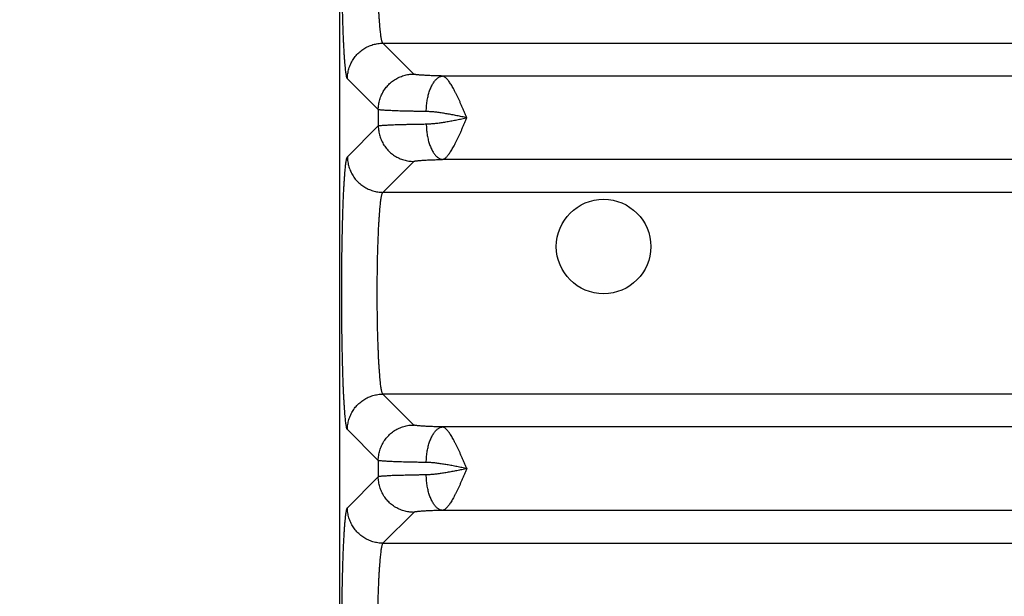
# Model space of a CAD drawing. Header units: inches. Extents: x 0 to 34, y 0 to 22.
# Tile 5 of 109: x 3.468 to 4.577, y 6.291 to 6.94. Entities that reach past the tile are written whole.
import ezdxf

# ---------------------------------------------------------------- set-up
doc = ezdxf.new("R2010")
doc.units = ezdxf.units.IN
doc.header["$LTSCALE"] = 1.87
doc.header["$MEASUREMENT"] = 0
doc.layers.get('0').update_dxf_attribs({"linetype": 'CONTINUOUS'})
doc.layers.add('DIMENSIONS', color=7, linetype='CONTINUOUS')
doc.styles.get("Standard").update_dxf_attribs({"font": 'txt', "width": 0.8})
doc.dimstyles.new('DIMSTYLE_1', dxfattribs={"dimtxt": 0.125, "dimasz": 0.18, "dimexe": 0.18, "dimexo": 0.0625, "dimgap": 0.09, "dimtad": 0, "dimtih": 1, "dimtoh": 1, "dimdec": 3, "dimzin": 4, "dimdsep": 46, "dimtxsty": 'STANDARD', "dimblk": '_FILLED', "dimblk1": '_FILLED', "dimblk2": '_FILLED', "dimcen": 0.09, "dimadec": 0, "dimazin": 0, "dimtp": 0.01, "dimtm": 0.01, "dimtfac": 1, "dimtdec": 3, "dimtofl": 0, "dimtmove": 0, "dimatfit": 3, "dimldrblk": '_FILLED', "dimfxl": 1, "dimtolj": 1, "dimtzin": 4, "dimarcsym": 0})

# ---------------------------------------------------------------- blocks, each defined once
blk = doc.blocks.new('_FILLED')
at = {"color": 0, "linetype": 'BYBLOCK'}
blk.add_solid([(0, 0), (-1, 0.1736), (-1, -0.1736)], dxfattribs=at)
blk = doc.blocks.new('*D2')
at = {"layer": 'DIMENSIONS', "color": 2, "linetype": 'CONTINUOUS'}
for p, q in [((5.5629, 6.9185), (5.5629, 4.6151)), ((3.8284, 5.4362), (3.8284, 4.6151)), ((3.8284, 4.7401), (3.4684, 4.7401)), ((5.5629, 4.7401), (5.9229, 4.7401))]:
    blk.add_line(p, q, dxfattribs=at)
at = {"layer": 'DIMENSIONS', "color": 2, "linetype": 'CONTINUOUS', "xscale": 0.18, "yscale": 0.18, "zscale": 0.18}
blk.add_blockref('_FILLED', (3.8284, 4.7401), dxfattribs=at)
at = {"layer": 'DIMENSIONS', "color": 2, "linetype": 'CONTINUOUS', "xscale": 0.18, "yscale": 0.18, "zscale": 0.18, "rotation": 180}
blk.add_blockref('_FILLED', (5.5629, 4.7401), dxfattribs=at)
at = {"layer": 'DIMENSIONS', "color": 2, "linetype": 'CONTINUOUS', "width": 0.8}
for s, p in [('[', (4.6788, 4.6776)), (']', (5.2788, 4.6776)), ('1.735', (4.0538, 4.6776)), ('44.06', (4.7788, 4.6776))]:
    blk.add_text(s, height=0.125, dxfattribs=at).set_placement(p)

msp = doc.modelspace()

# ---------------------------------------------------------------- linework, layer by layer
at = {"color": 7, "linetype": 'CONTINUOUS'}
for p, q in [((3.8284, 8.8726), (3.8284, 5.59)), ((3.9122, 6.8792), (3.8774, 6.914)), ((3.8774, 6.914), (7.2483, 6.914)), ((7.1812, 6.877), (3.9446, 6.877)), ((3.8722, 6.8393), (3.8375, 6.874)), ((3.8722, 6.8393), (3.8722, 6.8208)), ((3.8375, 6.7861), (3.8722, 6.8208)), ((3.8774, 6.7461), (3.9122, 6.7809)), ((7.1812, 6.7831), (3.9446, 6.7831)), ((7.2483, 6.7461), (3.8774, 6.7461)), ((3.9122, 6.4842), (3.8774, 6.519)), ((7.2483, 6.519), (3.8774, 6.519)), ((3.8722, 6.4443), (3.8375, 6.479)), ((7.1812, 6.482), (3.9446, 6.482)), ((3.8722, 6.4443), (3.8722, 6.4258)), ((3.8722, 6.4258), (3.8375, 6.3911)), ((7.1812, 6.3881), (3.9446, 6.3881)), ((3.9122, 6.3859), (3.8774, 6.3511)), ((3.8774, 6.3511), (7.2483, 6.3511))]:
    msp.add_line(p, q, dxfattribs=at)
msp.add_circle((4.1259, 6.6851), 0.0532, dxfattribs=at)
for points, knots in [([(3.8375, 6.874), (3.8373, 6.8742), (3.837, 6.8747), (3.8367, 6.8757), (3.8364, 6.8771), (3.8361, 6.8789), (3.8357, 6.8811), (3.8354, 6.8837), (3.8351, 6.8868), (3.8348, 6.8902), (3.8344, 6.8939), (3.8341, 6.8981), (3.8339, 6.9026), (3.8336, 6.9074), (3.8333, 6.9126), (3.833, 6.9181), (3.8328, 6.9239), (3.8326, 6.93), (3.8324, 6.9363), (3.8322, 6.9429), (3.832, 6.9497), (3.8318, 6.9568), (3.8317, 6.964), (3.8315, 6.9714), (3.8314, 6.979), (3.8313, 6.9867), (3.8312, 6.9945), (3.8311, 7.0024), (3.8311, 7.0103), (3.8311, 7.0184), (3.8311, 7.0264), (3.8311, 7.0344), (3.8311, 7.0425), (3.8311, 7.0504), (3.8312, 7.0583), (3.8312, 7.0635), (3.8313, 7.0661)], [0, 0, 0, 0, 0.003428, 0.00883, 0.016316, 0.025905, 0.037581, 0.051321, 0.067098, 0.084869, 0.104589, 0.126204, 0.149665, 0.174913, 0.201866, 0.230438, 0.260567, 0.292185, 0.325193, 0.359485, 0.394975, 0.431581, 0.469197, 0.507713, 0.547021, 0.587018, 0.627597, 0.668654, 0.71007, 0.751715, 0.793479, 0.83528, 0.877006, 0.918484, 0.959539, 1, 1, 1, 1]), ([(3.8774, 6.914), (3.8773, 6.9141), (3.877, 6.9145), (3.8766, 6.9153), (3.8763, 6.9165), (3.8759, 6.918), (3.8756, 6.9199), (3.8752, 6.9221), (3.8749, 6.9246), (3.8745, 6.9274), (3.8742, 6.9306), (3.8739, 6.9341), (3.8736, 6.9378), (3.8733, 6.9419), (3.873, 6.9462), (3.8728, 6.9507), (3.8725, 6.9555), (3.8723, 6.9605), (3.8721, 6.9658), (3.8719, 6.9712), (3.8717, 6.9768), (3.8716, 6.9825), (3.8715, 6.9864), (3.8714, 6.9884)], [0, 0, 0, 0, 0.007881, 0.019799, 0.036097, 0.056859, 0.082082, 0.111727, 0.145728, 0.184, 0.226433, 0.272892, 0.323231, 0.3773, 0.434939, 0.495958, 0.560147, 0.627289, 0.69718, 0.769612, 0.844372, 0.921241, 1, 1, 1, 1]), ([(3.8375, 6.874), (3.8375, 6.875), (3.8375, 6.8769), (3.8379, 6.8797), (3.8384, 6.8825), (3.8391, 6.8853), (3.84, 6.888), (3.8411, 6.8906), (3.8424, 6.8932), (3.8438, 6.8956), (3.8454, 6.898), (3.8472, 6.9002), (3.8492, 6.9023), (3.8513, 6.9042), (3.8535, 6.906), (3.8558, 6.9076), (3.8583, 6.9091), (3.8608, 6.9104), (3.8635, 6.9115), (3.8662, 6.9124), (3.8689, 6.9131), (3.8717, 6.9136), (3.8746, 6.9139), (3.8765, 6.914), (3.8774, 6.914)], [0, 0, 0, 0, 0.04543, 0.090867, 0.136309, 0.181757, 0.227209, 0.272667, 0.318129, 0.363594, 0.409061, 0.45453, 0.5, 0.545471, 0.59094, 0.636407, 0.681872, 0.727334, 0.772791, 0.818244, 0.863692, 0.909134, 0.95457, 1, 1, 1, 1]), ([(3.8722, 6.8393), (3.8722, 6.8402), (3.8723, 6.8421), (3.8726, 6.845), (3.8731, 6.8478), (3.8738, 6.8505), (3.8747, 6.8532), (3.8758, 6.8559), (3.8771, 6.8584), (3.8786, 6.8609), (3.8802, 6.8632), (3.882, 6.8654), (3.8839, 6.8675), (3.886, 6.8695), (3.8882, 6.8713), (3.8906, 6.8729), (3.893, 6.8744), (3.8956, 6.8756), (3.8982, 6.8767), (3.9009, 6.8776), (3.9037, 6.8783), (3.9065, 6.8789), (3.9093, 6.8792), (3.9112, 6.8792), (3.9122, 6.8792)], [0, 0, 0, 0, 0.04543, 0.090867, 0.136309, 0.181757, 0.22721, 0.272667, 0.318129, 0.363594, 0.409061, 0.454531, 0.500001, 0.545471, 0.59094, 0.636408, 0.681873, 0.727334, 0.772792, 0.818245, 0.863692, 0.909134, 0.95457, 1, 1, 1, 1]), ([(3.9446, 6.877), (3.9434, 6.8771), (3.9412, 6.8771), (3.9379, 6.8772), (3.9348, 6.8773), (3.9318, 6.8774), (3.9289, 6.8775), (3.9263, 6.8777), (3.9239, 6.8778), (3.9216, 6.8779), (3.9196, 6.8781), (3.9178, 6.8782), (3.9163, 6.8784), (3.915, 6.8785), (3.9139, 6.8787), (3.9131, 6.8789), (3.9125, 6.879), (3.9123, 6.8792), (3.9122, 6.8792)], [0, 0, 0, 0, 0.104364, 0.205425, 0.302467, 0.394868, 0.482067, 0.563536, 0.638797, 0.707568, 0.769656, 0.824841, 0.872863, 0.913476, 0.946493, 0.971805, 0.989499, 1, 1, 1, 1]), ([(3.9262, 6.8371), (3.9262, 6.838), (3.9263, 6.84), (3.9265, 6.8429), (3.9268, 6.8457), (3.9272, 6.8486), (3.9276, 6.8513), (3.9282, 6.854), (3.9289, 6.8566), (3.9296, 6.8591), (3.9304, 6.8615), (3.9313, 6.8637), (3.9323, 6.8658), (3.9333, 6.8677), (3.9344, 6.8695), (3.9355, 6.8712), (3.9367, 6.8726), (3.938, 6.8738), (3.9392, 6.8749), (3.9405, 6.8757), (3.9419, 6.8764), (3.9432, 6.8768), (3.9441, 6.877), (3.9446, 6.877)], [0, 0, 0, 0, 0.06215, 0.124077, 0.185521, 0.246228, 0.305949, 0.364447, 0.421493, 0.476875, 0.530396, 0.581881, 0.63118, 0.67817, 0.722764, 0.764913, 0.804619, 0.841937, 0.876994, 0.909991, 0.941222, 0.971068, 1, 1, 1, 1]), ([(3.9721, 6.8301), (3.9716, 6.8312), (3.9706, 6.8335), (3.9691, 6.837), (3.9676, 6.8404), (3.9661, 6.8437), (3.9646, 6.847), (3.9632, 6.8501), (3.9617, 6.8532), (3.9603, 6.8561), (3.9589, 6.8589), (3.9575, 6.8615), (3.9562, 6.864), (3.9549, 6.8662), (3.9536, 6.8683), (3.9523, 6.8702), (3.9511, 6.8719), (3.9499, 6.8733), (3.9488, 6.8745), (3.9477, 6.8755), (3.9466, 6.8763), (3.9456, 6.8768), (3.9449, 6.877), (3.9446, 6.877)], [0, 0, 0, 0, 0.067932, 0.135823, 0.202948, 0.269015, 0.333738, 0.396819, 0.457962, 0.516863, 0.573248, 0.626868, 0.677509, 0.725001, 0.769171, 0.809875, 0.847059, 0.880755, 0.910829, 0.937372, 0.960782, 0.98167, 1, 1, 1, 1]), ([(3.9262, 6.8371), (3.9245, 6.8371), (3.9211, 6.8371), (3.9162, 6.8372), (3.9115, 6.8373), (3.907, 6.8374), (3.9026, 6.8375), (3.8986, 6.8376), (3.8948, 6.8377), (3.8912, 6.8378), (3.8879, 6.838), (3.8849, 6.8381), (3.8823, 6.8382), (3.8799, 6.8384), (3.8778, 6.8385), (3.876, 6.8387), (3.8746, 6.8388), (3.8735, 6.8389), (3.8727, 6.8391), (3.8723, 6.8392), (3.8722, 6.8393)], [0, 0, 0, 0, 0.094459, 0.185683, 0.273362, 0.357197, 0.436908, 0.512226, 0.582898, 0.648688, 0.709383, 0.764785, 0.814713, 0.859006, 0.89752, 0.930131, 0.956736, 0.977256, 0.991654, 1, 1, 1, 1]), ([(3.9721, 6.8301), (3.9702, 6.8305), (3.9664, 6.8312), (3.9607, 6.8324), (3.9552, 6.8335), (3.9497, 6.8344), (3.9445, 6.8353), (3.9394, 6.836), (3.9347, 6.8366), (3.9303, 6.8369), (3.9275, 6.837), (3.9262, 6.8371)], [0, 0, 0, 0, 0.125863, 0.250524, 0.373023, 0.492289, 0.607189, 0.716508, 0.81896, 0.913697, 1, 1, 1, 1]), ([(3.8722, 6.8208), (3.8723, 6.8209), (3.8727, 6.821), (3.8735, 6.8212), (3.8746, 6.8213), (3.876, 6.8215), (3.8778, 6.8216), (3.8799, 6.8217), (3.8823, 6.8219), (3.8849, 6.822), (3.8879, 6.8222), (3.8912, 6.8223), (3.8948, 6.8224), (3.8986, 6.8225), (3.9026, 6.8226), (3.907, 6.8227), (3.9115, 6.8228), (3.9162, 6.8229), (3.9211, 6.823), (3.9245, 6.823), (3.9262, 6.8231)], [0, 0, 0, 0, 0.008346, 0.022744, 0.043264, 0.069869, 0.10248, 0.140994, 0.185286, 0.235214, 0.290615, 0.35131, 0.417101, 0.487773, 0.563091, 0.642802, 0.726638, 0.814317, 0.905541, 1, 1, 1, 1]), ([(3.8722, 6.8208), (3.8722, 6.8199), (3.8723, 6.818), (3.8726, 6.8152), (3.8731, 6.8124), (3.8738, 6.8096), (3.8747, 6.8069), (3.8758, 6.8043), (3.8771, 6.8017), (3.8786, 6.7992), (3.8802, 6.7969), (3.882, 6.7947), (3.8839, 6.7926), (3.886, 6.7906), (3.8882, 6.7889), (3.8906, 6.7872), (3.893, 6.7858), (3.8956, 6.7845), (3.8982, 6.7834), (3.9009, 6.7825), (3.9037, 6.7818), (3.9065, 6.7813), (3.9093, 6.781), (3.9112, 6.7809), (3.9122, 6.7809)], [0, 0, 0, 0, 0.04543, 0.090867, 0.136309, 0.181757, 0.22721, 0.272667, 0.318129, 0.363594, 0.409061, 0.454531, 0.500001, 0.545471, 0.59094, 0.636408, 0.681873, 0.727334, 0.772792, 0.818245, 0.863692, 0.909134, 0.95457, 1, 1, 1, 1]), ([(3.9262, 6.8231), (3.9275, 6.8231), (3.9303, 6.8232), (3.9347, 6.8236), (3.9394, 6.8241), (3.9445, 6.8248), (3.9497, 6.8257), (3.9552, 6.8267), (3.9607, 6.8278), (3.9664, 6.8289), (3.9702, 6.8297), (3.9721, 6.8301)], [0, 0, 0, 0, 0.086386, 0.181134, 0.283555, 0.392829, 0.507655, 0.626865, 0.74939, 0.874023, 1, 1, 1, 1]), ([(3.9262, 6.8231), (3.9262, 6.8221), (3.9263, 6.8201), (3.9265, 6.8173), (3.9268, 6.8144), (3.9272, 6.8116), (3.9276, 6.8088), (3.9282, 6.8061), (3.9289, 6.8035), (3.9296, 6.801), (3.9304, 6.7987), (3.9313, 6.7964), (3.9323, 6.7943), (3.9333, 6.7924), (3.9344, 6.7906), (3.9355, 6.789), (3.9367, 6.7875), (3.938, 6.7863), (3.9392, 6.7852), (3.9405, 6.7844), (3.9419, 6.7837), (3.9432, 6.7833), (3.9441, 6.7831), (3.9446, 6.7831)], [0, 0, 0, 0, 0.06215, 0.124077, 0.185521, 0.246228, 0.305949, 0.364447, 0.421493, 0.476875, 0.530396, 0.581881, 0.63118, 0.67817, 0.722764, 0.764913, 0.804619, 0.841937, 0.876994, 0.909991, 0.941222, 0.971068, 1, 1, 1, 1]), ([(3.9446, 6.7831), (3.9449, 6.7832), (3.9456, 6.7834), (3.9466, 6.7839), (3.9477, 6.7846), (3.9488, 6.7856), (3.9499, 6.7868), (3.9511, 6.7883), (3.9524, 6.7899), (3.9536, 6.7918), (3.9549, 6.7939), (3.9562, 6.7962), (3.9576, 6.7986), (3.9589, 6.8013), (3.9603, 6.804), (3.9617, 6.807), (3.9632, 6.81), (3.9647, 6.8132), (3.9661, 6.8165), (3.9676, 6.8198), (3.9691, 6.8232), (3.9706, 6.8266), (3.9716, 6.8289), (3.9721, 6.8301)], [0, 0, 0, 0, 0.018328, 0.039131, 0.062693, 0.089269, 0.119283, 0.152937, 0.190116, 0.23079, 0.274922, 0.322398, 0.373027, 0.426624, 0.482967, 0.54182, 0.602933, 0.66602, 0.730761, 0.79682, 0.86387, 0.931586, 1, 1, 1, 1]), ([(3.8375, 6.479), (3.8373, 6.4792), (3.8371, 6.4797), (3.8367, 6.4806), (3.8364, 6.482), (3.8361, 6.4838), (3.8357, 6.486), (3.8354, 6.4885), (3.8351, 6.4915), (3.8348, 6.4948), (3.8345, 6.4985), (3.8342, 6.5026), (3.8339, 6.507), (3.8336, 6.5117), (3.8333, 6.5168), (3.8331, 6.5222), (3.8328, 6.5278), (3.8326, 6.5338), (3.8324, 6.54), (3.8322, 6.5465), (3.832, 6.5531), (3.8318, 6.56), (3.8317, 6.5671), (3.8315, 6.5744), (3.8314, 6.5818), (3.8313, 6.5894), (3.8312, 6.5971), (3.8312, 6.6049), (3.8311, 6.6127), (3.8311, 6.6206), (3.8311, 6.6286), (3.8311, 6.6365), (3.8311, 6.6445), (3.8311, 6.6524), (3.8312, 6.6602), (3.8312, 6.668), (3.8313, 6.6757), (3.8314, 6.6833), (3.8315, 6.6907), (3.8317, 6.698), (3.8318, 6.7051), (3.832, 6.712), (3.8322, 6.7187), (3.8324, 6.7251), (3.8326, 6.7313), (3.8328, 6.7373), (3.8331, 6.7429), (3.8333, 6.7483), (3.8336, 6.7534), (3.8339, 6.7581), (3.8342, 6.7625), (3.8345, 6.7666), (3.8348, 6.7703), (3.8351, 6.7736), (3.8354, 6.7766), (3.8357, 6.7791), (3.8361, 6.7813), (3.8364, 6.7831), (3.8367, 6.7845), (3.8371, 6.7854), (3.8373, 6.786), (3.8375, 6.7861)], [0, 0, 0, 0, 0.002112, 0.00543, 0.010019, 0.015893, 0.023044, 0.031456, 0.041109, 0.051983, 0.064051, 0.077281, 0.091638, 0.107084, 0.123575, 0.141062, 0.159499, 0.17884, 0.199035, 0.220031, 0.241777, 0.264214, 0.287281, 0.310913, 0.335058, 0.359669, 0.384675, 0.409983, 0.435516, 0.461221, 0.487037, 0.51289, 0.538706, 0.564414, 0.589948, 0.61525, 0.640255, 0.664875, 0.689027, 0.712662, 0.735731, 0.758174, 0.779926, 0.80093, 0.82113, 0.840473, 0.85891, 0.876399, 0.892891, 0.908339, 0.922699, 0.935932, 0.948002, 0.958878, 0.968534, 0.976947, 0.984099, 0.989976, 0.994568, 0.997887, 1, 1, 1, 1]), ([(3.8375, 6.7861), (3.8375, 6.7852), (3.8375, 6.7833), (3.8379, 6.7804), (3.8384, 6.7776), (3.8391, 6.7749), (3.84, 6.7721), (3.8411, 6.7695), (3.8424, 6.767), (3.8438, 6.7645), (3.8454, 6.7622), (3.8472, 6.7599), (3.8492, 6.7579), (3.8513, 6.7559), (3.8535, 6.7541), (3.8558, 6.7525), (3.8583, 6.751), (3.8608, 6.7498), (3.8635, 6.7487), (3.8662, 6.7478), (3.8689, 6.747), (3.8717, 6.7465), (3.8746, 6.7462), (3.8765, 6.7462), (3.8774, 6.7461)], [0, 0, 0, 0, 0.04543, 0.090867, 0.136309, 0.181757, 0.227209, 0.272667, 0.318129, 0.363594, 0.409061, 0.45453, 0.5, 0.545471, 0.59094, 0.636407, 0.681872, 0.727334, 0.772791, 0.818244, 0.863692, 0.909134, 0.95457, 1, 1, 1, 1]), ([(3.9122, 6.7809), (3.9123, 6.781), (3.9125, 6.7811), (3.9131, 6.7813), (3.9139, 6.7814), (3.915, 6.7816), (3.9163, 6.7817), (3.9178, 6.7819), (3.9196, 6.782), (3.9216, 6.7822), (3.9239, 6.7823), (3.9263, 6.7825), (3.9289, 6.7826), (3.9318, 6.7827), (3.9348, 6.7828), (3.9379, 6.7829), (3.9412, 6.783), (3.9434, 6.7831), (3.9446, 6.7831)], [0, 0, 0, 0, 0.0105, 0.028192, 0.053503, 0.086517, 0.127128, 0.175147, 0.230327, 0.29241, 0.361176, 0.436432, 0.517898, 0.605095, 0.697494, 0.794533, 0.895589, 1, 1, 1, 1]), ([(3.8774, 6.519), (3.8773, 6.5191), (3.877, 6.5195), (3.8766, 6.5204), (3.8763, 6.5216), (3.8759, 6.5231), (3.8755, 6.525), (3.8752, 6.5272), (3.8748, 6.5298), (3.8745, 6.5327), (3.8742, 6.5359), (3.8739, 6.5395), (3.8736, 6.5433), (3.8733, 6.5474), (3.873, 6.5518), (3.8727, 6.5564), (3.8725, 6.5613), (3.8723, 6.5664), (3.8721, 6.5717), (3.8719, 6.5773), (3.8717, 6.5829), (3.8715, 6.5888), (3.8714, 6.5948), (3.8713, 6.6009), (3.8712, 6.6071), (3.8711, 6.6134), (3.8711, 6.6198), (3.871, 6.6261), (3.871, 6.6326), (3.871, 6.639), (3.8711, 6.6454), (3.8711, 6.6517), (3.8712, 6.658), (3.8713, 6.6642), (3.8714, 6.6703), (3.8715, 6.6763), (3.8717, 6.6822), (3.8719, 6.6879), (3.8721, 6.6934), (3.8723, 6.6987), (3.8725, 6.7038), (3.8727, 6.7087), (3.873, 6.7133), (3.8733, 6.7177), (3.8736, 6.7218), (3.8739, 6.7257), (3.8742, 6.7292), (3.8745, 6.7324), (3.8748, 6.7353), (3.8752, 6.7379), (3.8755, 6.7401), (3.8759, 6.742), (3.8763, 6.7436), (3.8766, 6.7448), (3.877, 6.7456), (3.8773, 6.746), (3.8774, 6.7461)], [0, 0, 0, 0, 0.002621, 0.006596, 0.012041, 0.018985, 0.027427, 0.037353, 0.048737, 0.061547, 0.075746, 0.091289, 0.108129, 0.126211, 0.14548, 0.165874, 0.187329, 0.209776, 0.233143, 0.257358, 0.282341, 0.308015, 0.334298, 0.361105, 0.388353, 0.415954, 0.443821, 0.471866, 0.5, 0.528134, 0.556179, 0.584046, 0.611647, 0.638895, 0.665702, 0.691985, 0.717659, 0.742642, 0.766856, 0.790224, 0.812671, 0.834125, 0.854519, 0.873788, 0.891871, 0.908711, 0.924254, 0.938453, 0.951263, 0.962647, 0.972573, 0.981015, 0.987959, 0.993404, 0.997379, 1, 1, 1, 1]), ([(3.8375, 6.479), (3.8375, 6.48), (3.8375, 6.4819), (3.8379, 6.4847), (3.8384, 6.4875), (3.8391, 6.4903), (3.84, 6.493), (3.8411, 6.4956), (3.8424, 6.4982), (3.8438, 6.5006), (3.8454, 6.503), (3.8472, 6.5052), (3.8492, 6.5073), (3.8513, 6.5092), (3.8535, 6.511), (3.8558, 6.5126), (3.8583, 6.5141), (3.8608, 6.5154), (3.8635, 6.5165), (3.8662, 6.5174), (3.8689, 6.5181), (3.8717, 6.5186), (3.8746, 6.5189), (3.8765, 6.519), (3.8774, 6.519)], [0, 0, 0, 0, 0.04543, 0.090866, 0.136309, 0.181756, 0.227209, 0.272667, 0.318129, 0.363594, 0.409061, 0.45453, 0.5, 0.54547, 0.59094, 0.636407, 0.681872, 0.727333, 0.772791, 0.818244, 0.863692, 0.909134, 0.95457, 1, 1, 1, 1]), ([(3.8722, 6.4443), (3.8722, 6.4452), (3.8723, 6.4471), (3.8726, 6.45), (3.8731, 6.4528), (3.8738, 6.4555), (3.8747, 6.4582), (3.8758, 6.4609), (3.8771, 6.4634), (3.8786, 6.4659), (3.8802, 6.4682), (3.882, 6.4704), (3.8839, 6.4725), (3.886, 6.4745), (3.8882, 6.4763), (3.8906, 6.4779), (3.893, 6.4794), (3.8956, 6.4806), (3.8982, 6.4817), (3.9009, 6.4826), (3.9037, 6.4833), (3.9065, 6.4839), (3.9093, 6.4842), (3.9112, 6.4842), (3.9122, 6.4842)], [0, 0, 0, 0, 0.04543, 0.090867, 0.136309, 0.181757, 0.22721, 0.272667, 0.318129, 0.363594, 0.409061, 0.454531, 0.500001, 0.545471, 0.59094, 0.636408, 0.681873, 0.727334, 0.772792, 0.818245, 0.863692, 0.909134, 0.95457, 1, 1, 1, 1]), ([(3.9446, 6.482), (3.9434, 6.4821), (3.9412, 6.4821), (3.9379, 6.4822), (3.9348, 6.4823), (3.9318, 6.4824), (3.9289, 6.4825), (3.9263, 6.4827), (3.9239, 6.4828), (3.9216, 6.4829), (3.9196, 6.4831), (3.9178, 6.4832), (3.9163, 6.4834), (3.915, 6.4835), (3.9139, 6.4837), (3.9131, 6.4839), (3.9125, 6.484), (3.9123, 6.4842), (3.9122, 6.4842)], [0, 0, 0, 0, 0.104364, 0.205426, 0.302467, 0.394868, 0.482068, 0.563536, 0.638797, 0.707568, 0.769657, 0.824842, 0.872863, 0.913476, 0.946493, 0.971805, 0.989499, 1, 1, 1, 1]), ([(3.9262, 6.4421), (3.9262, 6.443), (3.9263, 6.445), (3.9265, 6.4479), (3.9268, 6.4507), (3.9272, 6.4536), (3.9276, 6.4563), (3.9282, 6.459), (3.9289, 6.4616), (3.9296, 6.4641), (3.9304, 6.4665), (3.9313, 6.4687), (3.9323, 6.4708), (3.9333, 6.4727), (3.9344, 6.4745), (3.9355, 6.4762), (3.9367, 6.4776), (3.938, 6.4788), (3.9392, 6.4799), (3.9405, 6.4807), (3.9419, 6.4814), (3.9432, 6.4818), (3.9441, 6.482), (3.9446, 6.482)], [0, 0, 0, 0, 0.06215, 0.124077, 0.185521, 0.246228, 0.305949, 0.364447, 0.421493, 0.476875, 0.530396, 0.581881, 0.63118, 0.67817, 0.722764, 0.764913, 0.804619, 0.841937, 0.876994, 0.909991, 0.941222, 0.971068, 1, 1, 1, 1]), ([(3.9721, 6.4351), (3.9716, 6.4362), (3.9706, 6.4385), (3.9691, 6.442), (3.9676, 6.4454), (3.9661, 6.4487), (3.9646, 6.452), (3.9632, 6.4551), (3.9617, 6.4582), (3.9603, 6.4611), (3.9589, 6.4639), (3.9575, 6.4665), (3.9562, 6.469), (3.9549, 6.4712), (3.9536, 6.4733), (3.9523, 6.4752), (3.9511, 6.4769), (3.9499, 6.4783), (3.9488, 6.4795), (3.9477, 6.4805), (3.9466, 6.4813), (3.9456, 6.4818), (3.9449, 6.482), (3.9446, 6.482)], [0, 0, 0, 0, 0.068222, 0.136068, 0.203179, 0.269251, 0.333983, 0.397066, 0.458194, 0.51707, 0.573428, 0.627026, 0.677648, 0.725122, 0.769272, 0.809958, 0.847125, 0.880805, 0.910866, 0.937398, 0.960798, 0.981678, 1, 1, 1, 1]), ([(3.9262, 6.4421), (3.9245, 6.4421), (3.9211, 6.4421), (3.9162, 6.4422), (3.9115, 6.4423), (3.907, 6.4424), (3.9026, 6.4425), (3.8986, 6.4426), (3.8948, 6.4427), (3.8912, 6.4428), (3.8879, 6.443), (3.8849, 6.4431), (3.8823, 6.4432), (3.8799, 6.4434), (3.8778, 6.4435), (3.876, 6.4437), (3.8746, 6.4438), (3.8735, 6.4439), (3.8727, 6.4441), (3.8723, 6.4442), (3.8722, 6.4443)], [0, 0, 0, 0, 0.094459, 0.185683, 0.273362, 0.357198, 0.436909, 0.512227, 0.582898, 0.648689, 0.709384, 0.764786, 0.814714, 0.859006, 0.89752, 0.930131, 0.956736, 0.977256, 0.991654, 1, 1, 1, 1]), ([(3.9722, 6.4351), (3.9702, 6.4355), (3.9664, 6.4362), (3.9608, 6.4374), (3.9552, 6.4385), (3.9497, 6.4394), (3.9445, 6.4403), (3.9394, 6.441), (3.9347, 6.4416), (3.9303, 6.4419), (3.9275, 6.442), (3.9262, 6.4421)], [0, 0, 0, 0, 0.126038, 0.25064, 0.373216, 0.492443, 0.607281, 0.716584, 0.819014, 0.91372, 1, 1, 1, 1]), ([(3.9722, 6.4351), (3.9702, 6.4347), (3.9664, 6.4339), (3.9607, 6.4328), (3.9552, 6.4317), (3.9497, 6.4307), (3.9445, 6.4298), (3.9394, 6.4291), (3.9347, 6.4286), (3.9303, 6.4282), (3.9275, 6.4281), (3.9262, 6.4281)], [0, 0, 0, 0, 0.126011, 0.250807, 0.373507, 0.492727, 0.607519, 0.716621, 0.818897, 0.913553, 1, 1, 1, 1]), ([(3.9721, 6.4351), (3.9716, 6.4339), (3.9706, 6.4316), (3.9691, 6.4282), (3.9676, 6.4248), (3.9661, 6.4214), (3.9646, 6.4182), (3.9632, 6.415), (3.9617, 6.412), (3.9603, 6.409), (3.9589, 6.4062), (3.9575, 6.4036), (3.9562, 6.4012), (3.9549, 6.3989), (3.9536, 6.3968), (3.9523, 6.3949), (3.9511, 6.3933), (3.9499, 6.3918), (3.9488, 6.3906), (3.9477, 6.3896), (3.9466, 6.3889), (3.9456, 6.3884), (3.9449, 6.3882), (3.9446, 6.3881)], [0, 0, 0, 0, 0.068331, 0.136091, 0.203164, 0.269232, 0.333977, 0.397078, 0.458217, 0.517093, 0.573449, 0.627046, 0.677672, 0.725151, 0.7693, 0.809991, 0.84718, 0.880844, 0.910854, 0.937408, 0.960926, 0.981718, 1, 1, 1, 1]), ([(3.9262, 6.4281), (3.9245, 6.428), (3.9211, 6.428), (3.9162, 6.4279), (3.9115, 6.4278), (3.907, 6.4277), (3.9026, 6.4276), (3.8986, 6.4275), (3.8948, 6.4274), (3.8912, 6.4273), (3.8879, 6.4272), (3.885, 6.427), (3.8823, 6.4269), (3.8799, 6.4267), (3.8778, 6.4266), (3.876, 6.4265), (3.8746, 6.4263), (3.8735, 6.4262), (3.8727, 6.426), (3.8723, 6.4259), (3.8722, 6.4258)], [0, 0, 0, 0, 0.094461, 0.18568, 0.273353, 0.357185, 0.436892, 0.512203, 0.582863, 0.64864, 0.709323, 0.76472, 0.814653, 0.85896, 0.89749, 0.930117, 0.956731, 0.977256, 0.991655, 1, 1, 1, 1]), ([(3.9122, 6.3859), (3.9112, 6.3859), (3.9093, 6.386), (3.9065, 6.3863), (3.9037, 6.3868), (3.9009, 6.3875), (3.8982, 6.3884), (3.8956, 6.3895), (3.893, 6.3908), (3.8906, 6.3922), (3.8882, 6.3939), (3.886, 6.3956), (3.8839, 6.3976), (3.882, 6.3997), (3.8802, 6.4019), (3.8786, 6.4042), (3.8771, 6.4067), (3.8758, 6.4093), (3.8747, 6.4119), (3.8738, 6.4146), (3.8731, 6.4174), (3.8726, 6.4202), (3.8723, 6.423), (3.8722, 6.4249), (3.8722, 6.4258)], [0, 0, 0, 0, 0.045429, 0.090865, 0.136307, 0.181754, 0.227207, 0.272665, 0.318126, 0.363591, 0.409059, 0.454528, 0.499998, 0.545469, 0.590938, 0.636406, 0.681871, 0.727332, 0.77279, 0.818243, 0.863691, 0.909133, 0.95457, 1, 1, 1, 1]), ([(3.9446, 6.3881), (3.9441, 6.3881), (3.9432, 6.3883), (3.9419, 6.3887), (3.9405, 6.3894), (3.9392, 6.3902), (3.938, 6.3913), (3.9367, 6.3925), (3.9355, 6.394), (3.9344, 6.3956), (3.9333, 6.3974), (3.9323, 6.3993), (3.9313, 6.4014), (3.9304, 6.4037), (3.9296, 6.406), (3.9289, 6.4085), (3.9282, 6.4111), (3.9276, 6.4138), (3.9272, 6.4166), (3.9268, 6.4194), (3.9265, 6.4223), (3.9263, 6.4251), (3.9262, 6.4271), (3.9262, 6.4281)], [0, 0, 0, 0, 0.028932, 0.058778, 0.090009, 0.123006, 0.158063, 0.195381, 0.235086, 0.277236, 0.32183, 0.36882, 0.418119, 0.469605, 0.523126, 0.578507, 0.635554, 0.694051, 0.753773, 0.81448, 0.875923, 0.93785, 1, 1, 1, 1]), ([(3.8313, 6.199), (3.8312, 6.2016), (3.8312, 6.2068), (3.8311, 6.2147), (3.8311, 6.2227), (3.8311, 6.2307), (3.8311, 6.2388), (3.8311, 6.2468), (3.8311, 6.2548), (3.8311, 6.2628), (3.8312, 6.2707), (3.8313, 6.2785), (3.8314, 6.2862), (3.8315, 6.2937), (3.8317, 6.3011), (3.8318, 6.3084), (3.832, 6.3154), (3.8322, 6.3222), (3.8324, 6.3288), (3.8326, 6.3352), (3.8328, 6.3412), (3.833, 6.347), (3.8333, 6.3525), (3.8336, 6.3577), (3.8339, 6.3625), (3.8341, 6.367), (3.8344, 6.3712), (3.8348, 6.375), (3.8351, 6.3784), (3.8354, 6.3814), (3.8357, 6.384), (3.8361, 6.3862), (3.8364, 6.388), (3.8367, 6.3894), (3.837, 6.3904), (3.8373, 6.391), (3.8375, 6.3911)], [0, 0, 0, 0, 0.040502, 0.081582, 0.123072, 0.164801, 0.206599, 0.248359, 0.290003, 0.331418, 0.372472, 0.413046, 0.453038, 0.492345, 0.530859, 0.56847, 0.605072, 0.640559, 0.674848, 0.707853, 0.739467, 0.769593, 0.798162, 0.825111, 0.850356, 0.873814, 0.895426, 0.915141, 0.932909, 0.948683, 0.962422, 0.974097, 0.983685, 0.99117, 0.996573, 1, 1, 1, 1]), ([(3.8774, 6.3511), (3.8765, 6.3512), (3.8746, 6.3512), (3.8717, 6.3515), (3.8689, 6.352), (3.8662, 6.3528), (3.8635, 6.3537), (3.8608, 6.3548), (3.8583, 6.356), (3.8558, 6.3575), (3.8535, 6.3591), (3.8513, 6.3609), (3.8492, 6.3629), (3.8472, 6.3649), (3.8454, 6.3672), (3.8438, 6.3695), (3.8424, 6.372), (3.8411, 6.3745), (3.84, 6.3771), (3.8391, 6.3799), (3.8384, 6.3826), (3.8379, 6.3854), (3.8375, 6.3883), (3.8375, 6.3902), (3.8375, 6.3911)], [0, 0, 0, 0, 0.04543, 0.090866, 0.136308, 0.181756, 0.227209, 0.272666, 0.318128, 0.363593, 0.40906, 0.454529, 0.5, 0.54547, 0.590939, 0.636406, 0.681871, 0.727333, 0.772791, 0.818243, 0.863691, 0.909133, 0.95457, 1, 1, 1, 1]), ([(3.9446, 6.3881), (3.9434, 6.3881), (3.9412, 6.388), (3.9379, 6.3879), (3.9348, 6.3878), (3.9318, 6.3877), (3.9289, 6.3876), (3.9263, 6.3875), (3.9239, 6.3873), (3.9216, 6.3872), (3.9196, 6.387), (3.9178, 6.3869), (3.9163, 6.3867), (3.915, 6.3866), (3.9139, 6.3864), (3.9131, 6.3863), (3.9125, 6.3861), (3.9123, 6.386), (3.9122, 6.3859)], [0, 0, 0, 0, 0.104463, 0.205555, 0.302617, 0.395035, 0.482241, 0.563694, 0.638913, 0.707632, 0.769677, 0.824841, 0.872859, 0.913476, 0.9465, 0.971818, 0.989499, 1, 1, 1, 1]), ([(3.8774, 6.3511), (3.8773, 6.351), (3.877, 6.3506), (3.8766, 6.3498), (3.8763, 6.3486), (3.8759, 6.3471), (3.8756, 6.3452), (3.8752, 6.3431), (3.8749, 6.3405), (3.8745, 6.3377), (3.8742, 6.3345), (3.8739, 6.3311), (3.8736, 6.3273), (3.8733, 6.3233), (3.873, 6.319), (3.8728, 6.3144), (3.8725, 6.3096), (3.8723, 6.3046), (3.8721, 6.2994), (3.8719, 6.2939), (3.8717, 6.2884), (3.8716, 6.2826), (3.8715, 6.2787), (3.8714, 6.2768)], [0, 0, 0, 0, 0.007881, 0.019799, 0.036096, 0.056856, 0.082078, 0.111723, 0.145725, 0.183998, 0.22643, 0.272888, 0.323226, 0.377293, 0.43493, 0.495947, 0.560137, 0.627282, 0.697176, 0.769612, 0.844374, 0.921244, 1, 1, 1, 1])]:
    msp.add_open_spline(points, degree=3, knots=knots, dxfattribs=at)

# ---------------------------------------------------------------- dimensions: what is measured, and where the dimension line sits
at = {"layer": 'DIMENSIONS', "color": 2, "linetype": 'CONTINUOUS'}
dim = msp.add_linear_dim(base=(3.8283585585, 4.7400517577), p1=(5.5628585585, 6.9185211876), p2=(3.8283585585, 5.4362437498), angle=180, dimstyle='DIMSTYLE_1', dxfattribs=at)
dim.commit()
dim.dimension.update_dxf_attribs({"geometry": '*D2', "text_midpoint": (4.7162607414, 4.7400517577), "dimtype": 160})

doc.saveas('drawing.dxf')
